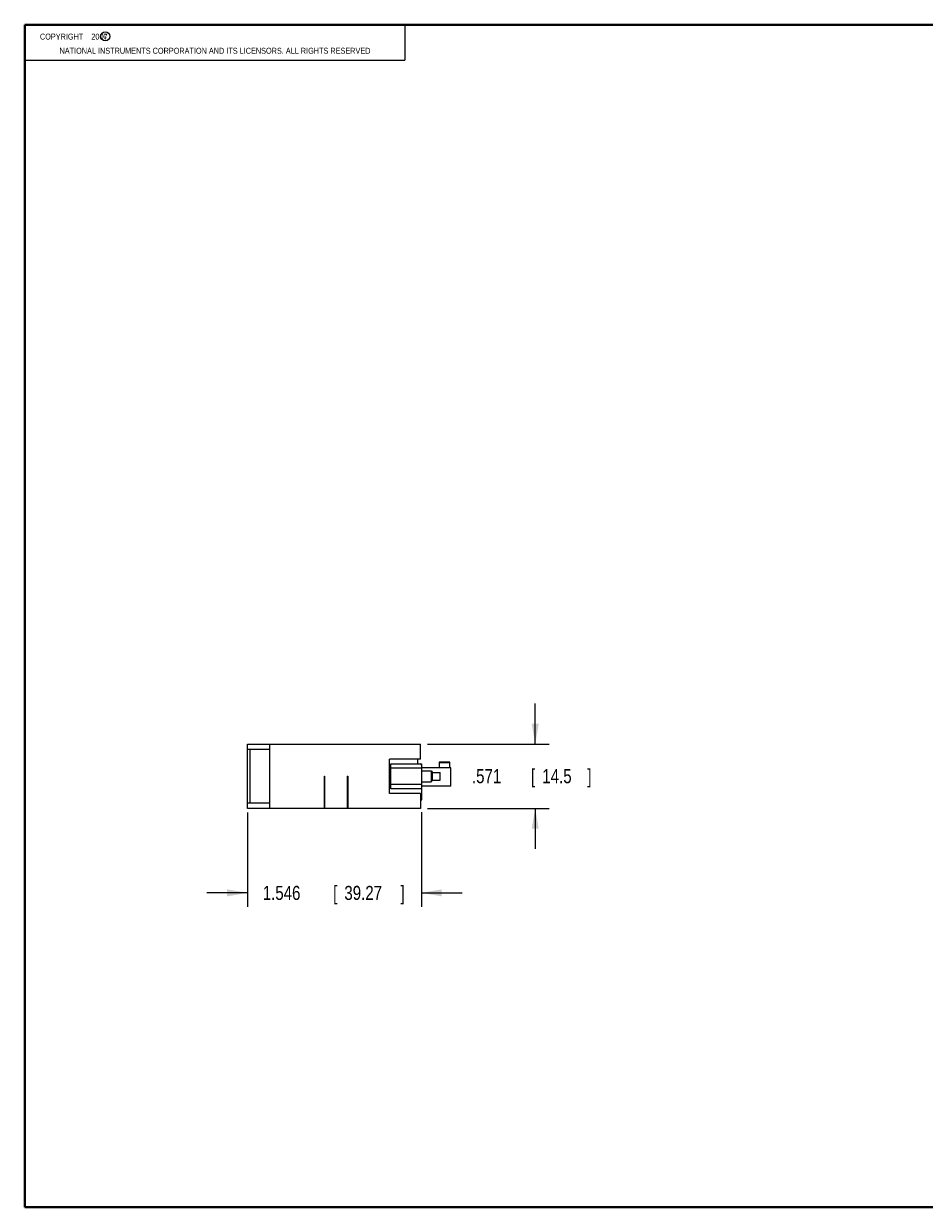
# Model space of a CAD drawing. Header units: inches. Extents: x 0.2 to 16.8, y 0.1 to 10.8.
# Tile 1 of 10: x 0.2 to 8.2, y 0.2 to 10.8. Entities that reach past the tile are written whole.
import ezdxf

# ---------------------------------------------------------------- set-up
doc = ezdxf.new("R2010")
doc.units = ezdxf.units.IN
doc.header["$LTSCALE"] = 0.935
doc.header["$MEASUREMENT"] = 0
doc.layers.get('0').update_dxf_attribs({"linetype": 'CONTINUOUS'})
doc.layers.add('DIMENSIONS', color=7, linetype='CONTINUOUS')
doc.styles.get("Standard").update_dxf_attribs({"font": 'txt', "width": 0.8})
doc.dimstyles.new('DIMSTYLE_1', dxfattribs={"dimtxt": 0.125, "dimasz": 0.18, "dimexe": 0.18, "dimexo": 0.0625, "dimgap": 0.09, "dimtad": 0, "dimtih": 1, "dimtoh": 1, "dimdec": 3, "dimzin": 4, "dimdsep": 46, "dimtxsty": 'STANDARD', "dimblk": '_FILLED', "dimblk1": '_FILLED', "dimblk2": '_FILLED', "dimcen": 0.09, "dimadec": 0, "dimazin": 0, "dimtp": 0.01, "dimtm": 0.01, "dimtfac": 1, "dimtdec": 3, "dimtofl": 0, "dimtmove": 0, "dimatfit": 3, "dimldrblk": '_FILLED', "dimfxl": 1, "dimtolj": 1, "dimtzin": 4, "dimarcsym": 0})

# ---------------------------------------------------------------- blocks, each defined once
blk = doc.blocks.new('_FILLED')
at = {"color": 0, "linetype": 'BYBLOCK'}
blk.add_solid([(0, 0), (-1, 0.174), (-1, -0.174)], dxfattribs=at)
blk = doc.blocks.new('*D0')
at = {"layer": 'DIMENSIONS', "color": 2, "linetype": 'CONTINUOUS'}
for p, q in [((4.783, 4.371), (4.783, 4.731)), ((3.825, 4.371), (4.908, 4.371)), ((3.825, 3.8), (4.908, 3.8)), ((4.783, 3.8), (4.783, 3.44))]:
    blk.add_line(p, q, dxfattribs=at)
at = {"layer": 'DIMENSIONS', "color": 2, "linetype": 'CONTINUOUS', "xscale": 0.18, "yscale": 0.18, "zscale": 0.18}
for p, rotation in [((4.783, 4.371), 270), ((4.783, 3.8), 90)]:
    blk.add_blockref('_FILLED', p, dxfattribs=dict(at, rotation=rotation))
at = {"layer": 'DIMENSIONS', "color": 2, "linetype": 'CONTINUOUS', "width": 0.8}
for s, p in [('.571', (4.221, 4.024)), ('[', (4.746, 4.024)), ('14.5', (4.846, 4.024)), (']', (5.246, 4.024))]:
    blk.add_text(s, height=0.125, dxfattribs=at).set_placement(p)
blk = doc.blocks.new('*D1')
at = {"layer": 'DIMENSIONS', "color": 2, "linetype": 'CONTINUOUS'}
for p, q in [((2.227, 3.764), (2.227, 2.925)), ((3.773, 3.766), (3.773, 2.925)), ((2.227, 3.05), (1.867, 3.05)), ((3.773, 3.05), (4.133, 3.05))]:
    blk.add_line(p, q, dxfattribs=at)
at = {"layer": 'DIMENSIONS', "color": 2, "linetype": 'CONTINUOUS', "xscale": 0.18, "yscale": 0.18, "zscale": 0.18}
blk.add_blockref('_FILLED', (2.227, 3.05), dxfattribs=at)
at = {"layer": 'DIMENSIONS', "color": 2, "linetype": 'CONTINUOUS', "xscale": 0.18, "yscale": 0.18, "zscale": 0.18, "rotation": 180}
blk.add_blockref('_FILLED', (3.773, 3.05), dxfattribs=at)
at = {"layer": 'DIMENSIONS', "color": 2, "linetype": 'CONTINUOUS', "width": 0.8}
for s, p in [('1.546', (2.363, 2.987)), ('[', (2.988, 2.987)), ('39.27', (3.088, 2.987)), (']', (3.588, 2.987))]:
    blk.add_text(s, height=0.125, dxfattribs=at).set_placement(p)

msp = doc.modelspace()

# ---------------------------------------------------------------- linework, layer by layer
at = {"color": 2, "linetype": 'CONTINUOUS'}
for p, q in [((0.25, 10.7586), (3.625, 10.7586)), ((0.25, 10.7586), (0.25, 10.4456)), ((3.625, 10.7586), (3.625, 10.4456)), ((0.25, 10.4456), (3.625, 10.4456))]:
    msp.add_line(p, q, dxfattribs=at)
at = {"color": 7, "linetype": 'CONTINUOUS'}
for p, q in [((2.2273, 3.7995), (2.2273, 4.3705)), ((2.2273, 4.3705), (3.7628, 4.3705)), ((2.2273, 4.325), (2.4273, 4.325)), ((2.2473, 4.325), (2.2473, 3.845)), ((2.4273, 3.7995), (2.4273, 4.3705)), ((3.7628, 4.2375), (3.7628, 4.3705)), ((3.7628, 4.2375), (3.4878, 4.2375)), ((3.4878, 3.9325), (3.4878, 4.2375)), ((3.7378, 4.2375), (3.7378, 4.1957)), ((4.0233, 4.2115), (3.9307, 4.2115)), ((3.9307, 4.2115), (3.9307, 4.1603)), ((4.0233, 4.1603), (4.0233, 4.2115)), ((3.5016, 4.1957), (3.7733, 4.1957)), ((3.5016, 3.9752), (3.5016, 4.1957)), ((3.7733, 4.1563), (3.5016, 4.1563)), ((3.7733, 4.1957), (3.7733, 3.8768)), ((4.0331, 4.1603), (3.7733, 4.1603)), ((3.7733, 4.1347), (3.8579, 4.1347)), ((3.8579, 4.1347), (3.8717, 4.1199)), ((3.8579, 4.1347), (3.8579, 4.0363)), ((3.8717, 4.1199), (3.9386, 4.1199)), ((3.8717, 4.051), (3.8717, 4.1199)), ((3.9307, 4.2075), (4.0233, 4.2075)), ((3.9386, 4.051), (3.9386, 4.1199)), ((4.0331, 3.9989), (4.0331, 4.1603)), ((2.9078, 4.085), (2.9078, 3.7995)), ((2.9078, 4.085), (2.9128, 4.085)), ((2.9078, 4.0795), (2.9128, 4.0795)), ((2.9128, 4.085), (2.9128, 3.7995)), ((3.1128, 4.085), (3.1128, 3.7995)), ((3.1128, 4.085), (3.1178, 4.085)), ((3.1128, 4.0795), (3.1178, 4.0795)), ((3.1178, 4.085), (3.1178, 3.7995)), ((3.5016, 4.0146), (3.7733, 4.0146)), ((3.7733, 4.0363), (3.8579, 4.0363)), ((4.0331, 3.9989), (3.7733, 3.9989)), ((3.8579, 4.0363), (3.8717, 4.051)), ((3.8717, 4.051), (3.9386, 4.051)), ((3.7628, 3.9325), (3.4878, 3.9325)), ((3.7733, 3.9752), (3.5016, 3.9752)), ((3.7628, 3.9325), (3.7628, 3.7995)), ((2.4273, 3.845), (2.2273, 3.845)), ((3.7628, 3.7995), (2.2273, 3.7995))]:
    msp.add_line(p, q, dxfattribs=at)
at = {"color": 7, "linetype": 'CONTINUOUS', "const_width": 0.02}
for points in [[(0.25, 10.7586), (0.25, 0.2586)], [(16.75, 10.7586), (0.25, 10.7586)], [(0.25, 0.2586), (16.75, 0.2586)]]:
    msp.add_lwpolyline(points, dxfattribs=at)
at = {"color": 2, "linetype": 'CONTINUOUS'}
msp.add_circle((0.9659, 10.6562), 0.0403, dxfattribs=at)
at = {"color": 7, "linetype": 'CONTINUOUS'}
for centre, start, end in [((3.7615, 4.1839), 0, 90), ((3.7615, 3.8768), 276.69977, 360)]:
    msp.add_arc(centre, 0.0118, start, end, dxfattribs=at)

# ---------------------------------------------------------------- texts
at = {"color": 2, "linetype": 'CONTINUOUS', "width": 0.8}
for s, p in [('c', (0.946, 10.6363)), ('NATIONAL INSTRUMENTS CORPORATION AND ITS LICENSORS. ALL RIGHTS RESERVED', (0.5583, 10.5016))]:
    msp.add_text(s, height=0.053, dxfattribs=at).set_placement(p)
at = {"color": 2, "linetype": 'CONTINUOUS', "insert": (0.3125, 10.6805), "char_height": 0.053, "width": 0.8904, "attachment_point": 1}
msp.add_mtext('    COPYRIGHT    2007', dxfattribs=at)

# ---------------------------------------------------------------- dimensions: what is measured, and where the dimension line sits
at = {"layer": 'DIMENSIONS', "color": 2, "linetype": 'CONTINUOUS'}
dim = msp.add_linear_dim(base=(4.7831, 4.3705), p1=(3.8253, 3.7995), p2=(3.8253, 4.3705), angle=90, dimstyle='DIMSTYLE_1', dxfattribs=at)
dim.commit()
dim.dimension.update_dxf_attribs({"geometry": '*D0', "text_midpoint": (4.7831, 4.0868), "dimtype": 160})
dim = msp.add_linear_dim(base=(3.7733, 3.0495), p1=(2.2273, 3.7643), p2=(3.7733, 3.7657), dimstyle='DIMSTYLE_1', dxfattribs=at)
dim.commit()
dim.dimension.update_dxf_attribs({"geometry": '*D1', "text_midpoint": (3.0253, 3.0495), "dimtype": 160})

doc.saveas('drawing.dxf')
